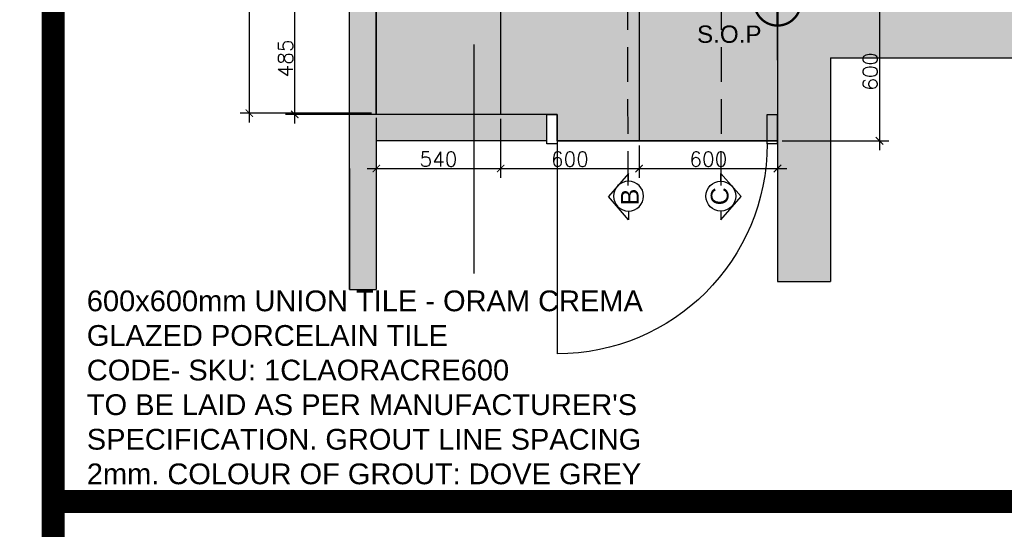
# Model space of a CAD drawing. Header units: millimetres. Extents: x -115474967 to 444143, y -74377 to 241828222.
# Tile 170 of 256: x -106411 to -102143, y 243045 to 245255. Entities that reach past the tile are written whole.
import ezdxf

# ---------------------------------------------------------------- set-up
doc = ezdxf.new("R2010")
doc.units = ezdxf.units.MM
doc.header["$MEASUREMENT"] = 0
doc.linetypes.add('2DASHED', pattern=[0.75, 0.5, -0.25])
doc.layers.add('0-CONS-1', color=40, linetype='Continuous', plot=False)
for name, color, linetype in [('00-2 Ceiling', 2, 'Continuous'), ('00-2 Walls', 4, 'Continuous'), ('00-3 Elev 02', 1, 'Continuous'), ('01-1 Notes', 7, 'Continuous'), ('04-6 H-Ceiling', 9, 'Continuous'), ('CEIL-PLAN', 7, 'Continuous'), ('DIMS-20', 9, 'Continuous'), ('DIMS-50', 9, 'Continuous'), ('EB Retained', 9, 'Continuous'), ('TEXT-20', 2, 'Continuous'), ('TEXT-REFN', 5, 'Continuous'), ('TILES', 8, 'Continuous')]:
    doc.layers.add(name, color=color, linetype=linetype)
doc.layers.add('00-6 H-CS Ste Proposed', color=7, linetype='Continuous', true_color=0xf00000)
doc.layers.add('0_cons_01', color=40, linetype='Continuous', lineweight=0, plot=False)
doc.layers.add('2 Windows', color=1, linetype='Continuous', lineweight=25)
doc.layers.add('New_B  _  FLOORS  _  Slabs.exist_Pen_No__101', color=7, linetype='Continuous', lineweight=13, true_color=0x747474)
doc.styles.add('ARIAL', font='arial.ttf')
doc.styles.add('DIMS', font='simplex.shx')
doc.styles.add('TEXT-20', font='arial.ttf', dxfattribs={"height": 40})
doc.dimstyles.new('DIM-20', dxfattribs={"dimscale": 4, "dimtxt": 10, "dimasz": 8, "dimexe": 10, "dimexo": 5, "dimgap": 4, "dimtad": 1, "dimdec": 0, "dimrnd": 5, "dimdsep": 46, "dimtxsty": 'DIMS', "dimblk": 'ARCHTICK', "dimcen": 25, "dimdle": 10, "dimclrd": 9, "dimclre": 9, "dimclrt": 4, "dimadec": 0, "dimazin": 0, "dimtfac": 1, "dimtdec": 0, "dimtmove": 2, "dimatfit": 2, "dimfxl": 1, "dimtolj": 1, "dimtzin": 0, "dimarcsym": 0})
doc.dimstyles.new('Plans 1_100 SCALE', dxfattribs={"dimtxt": 175, "dimasz": 90, "dimexe": 90, "dimexo": 100, "dimgap": 60, "dimtad": 1, "dimdec": 0, "dimrnd": 5, "dimtxsty": 'ARIAL', "dimblk": 'ARCHTICK', "dimcen": 20, "dimdle": 90, "dimclrt": 2, "dimadec": 0, "dimazin": 0, "dimtfac": 1, "dimtdec": 0, "dimtix": 1, "dimtmove": 2, "dimatfit": 3, "dimfxl": 400, "dimfxlon": 1, "dimarcsym": 0})

# ---------------------------------------------------------------- blocks, each defined once
blk = doc.blocks.new('FD')
blk.add_line((77080.6, 70470.4), (77129.5, 70470.4))
at = {"layer": '2 Windows'}
for p, q in [((76078.4, 70611), (76029.5, 70611)), ((76029.5, 70470.4), (76029.5, 70611)), ((76078.4, 70470.4), (76078.4, 70611)), ((77129.5, 70611), (77080.6, 70611)), ((77080.6, 70611), (77080.6, 70470.4)), ((77129.5, 70470.4), (77129.5, 70611)), ((76029.5, 70470.4), (76078.4, 70470.4)), ((77080.6, 70470.4), (77129.5, 70470.4)), ((77080.6, 70470.4), (77080.6, 69468.2))]:
    blk.add_line(p, q, dxfattribs=at)
blk.add_arc((77080.6, 70470.4), 1002.2, 180, 270, dxfattribs=at)
blk = doc.blocks.new('_ArchTick')
at = {"color": 0, "linetype": 'ByBlock', "const_width": 0.15}
blk.add_lwpolyline([(-0.5, -0.5), (0.5, 0.5)], dxfattribs=at)
blk = doc.blocks.new('*D456')
at = {"layer": 'Defpoints', "color": 0, "transparency": 16777216}
for p in [(-105415.2, 247634.6), (-104866, 247634.6), (-104866, 244849.6)]:
    blk.add_point(p, dxfattribs=at)
at = {"layer": 'DIMS-20', "color": 9, "lineweight": -2, "transparency": 16777216}
for p, q in [((-105415.2, 244809.6), (-105415.2, 247674.6)), ((-104886, 247634.6), (-105455.2, 247634.6)), ((-104886, 244849.6), (-105455.2, 244849.6))]:
    blk.add_line(p, q, dxfattribs=at)
at = {"layer": 'DIMS-20', "color": 9, "lineweight": -2, "transparency": 16777216, "xscale": 32, "yscale": 32, "zscale": 32}
for p, rotation in [((-105415.2, 247634.6), 90), ((-105415.2, 244849.6), 270)]:
    blk.add_blockref('_ArchTick', p, dxfattribs=dict(at, rotation=rotation))
at = {"layer": 'DIMS-20', "color": 4, "transparency": 16777216, "insert": (-105455.2, 246242.1), "char_height": 64, "attachment_point": 5, "rotation": 90, "style": 'DIMS'}
blk.add_mtext('\\A1;2785', dxfattribs=at)
blk = doc.blocks.new('*D327')
at = {"layer": 'Defpoints', "color": 0, "transparency": 16777216}
for p in [(-105218.4, 245329.6), (-104016.3, 245329.6), (-104103.7, 244844.6)]:
    blk.add_point(p, dxfattribs=at)
at = {"layer": 'DIMS-20', "color": 9, "lineweight": -2, "transparency": 16777216}
for p, q in [((-105218.4, 244804.6), (-105218.4, 245369.6)), ((-104036.3, 245329.6), (-105258.4, 245329.6)), ((-104123.7, 244844.6), (-105258.4, 244844.6))]:
    blk.add_line(p, q, dxfattribs=at)
at = {"layer": 'DIMS-20', "color": 9, "lineweight": -2, "transparency": 16777216, "xscale": 32, "yscale": 32, "zscale": 32}
for p, rotation in [((-105218.4, 245329.6), 90), ((-105218.4, 244844.6), 270)]:
    blk.add_blockref('_ArchTick', p, dxfattribs=dict(at, rotation=rotation))
at = {"layer": 'DIMS-20', "color": 4, "transparency": 16777216, "insert": (-105258.4, 245087.1), "char_height": 64, "attachment_point": 5, "rotation": 90, "style": 'DIMS'}
blk.add_mtext('\\A1;485', dxfattribs=at)
blk = doc.blocks.new('*D459')
at = {"layer": 'Defpoints', "color": 0, "transparency": 16777216}
for p in [(-103126, 245329.6), (-103126, 244729.6), (-102684, 244729.6)]:
    blk.add_point(p, dxfattribs=at)
at = {"layer": 'DIMS-20', "color": 9, "lineweight": -2, "transparency": 16777216}
for p, q in [((-102684, 245369.6), (-102684, 244689.6)), ((-103106, 245329.6), (-102644, 245329.6)), ((-103106, 244729.6), (-102644, 244729.6))]:
    blk.add_line(p, q, dxfattribs=at)
at = {"layer": 'DIMS-20', "color": 9, "lineweight": -2, "transparency": 16777216, "xscale": 32, "yscale": 32, "zscale": 32}
for p, rotation in [((-102684, 245329.6), 90), ((-102684, 244729.6), 270)]:
    blk.add_blockref('_ArchTick', p, dxfattribs=dict(at, rotation=rotation))
at = {"layer": 'DIMS-20', "color": 4, "transparency": 16777216, "insert": (-102724, 245029.6), "char_height": 64, "attachment_point": 5, "rotation": 90, "style": 'DIMS'}
blk.add_mtext('\\A1;600', dxfattribs=at)
blk = doc.blocks.new('A$C69671385')
at = {"layer": 'DIMS-50', "color": 3}
for p, q in [((0, 169), (262, 397)), ((524, 169), (262, 397)), ((88, 169), (0, 169)), ((426, 169), (524, 169))]:
    blk.add_line(p, q, dxfattribs=at)
at = {"layer": 'TEXT-REFN'}
blk.add_circle((257, 169), 169, dxfattribs=at)
blk = doc.blocks.new('*D568')
at = {"layer": 'Defpoints', "color": 0, "transparency": 16777216}
for p in [(-104865, 244849.6), (-104326, 244844.6), (-104326, 244609.8)]:
    blk.add_point(p, dxfattribs=at)
at = {"layer": 'DIMS-20', "color": 9, "lineweight": -2, "transparency": 16777216}
for p, q in [((-104865, 244829.6), (-104865, 244569.8)), ((-104326, 244824.6), (-104326, 244569.8)), ((-104905, 244609.8), (-104286, 244609.8))]:
    blk.add_line(p, q, dxfattribs=at)
at = {"layer": 'DIMS-20', "color": 9, "lineweight": -2, "transparency": 16777216, "xscale": 32, "yscale": 32, "zscale": 32, "rotation": 180}
blk.add_blockref('_ArchTick', (-104865, 244609.8), dxfattribs=at)
at = {"layer": 'DIMS-20', "color": 9, "lineweight": -2, "transparency": 16777216, "xscale": 32, "yscale": 32, "zscale": 32}
blk.add_blockref('_ArchTick', (-104326, 244609.8), dxfattribs=at)
at = {"layer": 'DIMS-20', "color": 4, "transparency": 16777216, "insert": (-104595.5, 244649.8), "char_height": 64, "attachment_point": 5, "style": 'DIMS'}
blk.add_mtext('\\A1;540', dxfattribs=at)
blk = doc.blocks.new('*D569')
at = {"layer": 'Defpoints', "color": 0, "ltscale": 0.005, "transparency": 16777216}
for p in [(-104326, 244844.6), (-103726, 244729.6), (-103726, 244609.8)]:
    blk.add_point(p, dxfattribs=at)
at = {"layer": 'DIMS-20', "color": 9, "lineweight": -2, "ltscale": 0.005, "transparency": 16777216}
for p, q in [((-104326, 244824.6), (-104326, 244569.8)), ((-103726, 244709.6), (-103726, 244569.8)), ((-104366, 244609.8), (-103686, 244609.8))]:
    blk.add_line(p, q, dxfattribs=at)
at = {"layer": 'DIMS-20', "color": 9, "lineweight": -2, "ltscale": 0.005, "transparency": 16777216, "xscale": 32, "yscale": 32, "zscale": 32, "rotation": 180}
blk.add_blockref('_ArchTick', (-104326, 244609.8), dxfattribs=at)
at = {"layer": 'DIMS-20', "color": 9, "lineweight": -2, "ltscale": 0.005, "transparency": 16777216, "xscale": 32, "yscale": 32, "zscale": 32}
blk.add_blockref('_ArchTick', (-103726, 244609.8), dxfattribs=at)
at = {"layer": 'DIMS-20', "color": 4, "ltscale": 0.005, "transparency": 16777216, "insert": (-104026, 244649.8), "char_height": 64, "attachment_point": 5, "style": 'DIMS'}
blk.add_mtext('\\A1;600', dxfattribs=at)
blk = doc.blocks.new('*D570')
at = {"layer": 'Defpoints', "color": 0, "ltscale": 0.005, "transparency": 16777216}
for p in [(-103726, 244729.6), (-103126, 244716.9), (-103126, 244609.8)]:
    blk.add_point(p, dxfattribs=at)
at = {"layer": 'DIMS-20', "color": 9, "lineweight": -2, "ltscale": 0.005, "transparency": 16777216}
for p, q in [((-103726, 244709.6), (-103726, 244569.8)), ((-103126, 244696.9), (-103126, 244569.8)), ((-103766, 244609.8), (-103086, 244609.8))]:
    blk.add_line(p, q, dxfattribs=at)
at = {"layer": 'DIMS-20', "color": 9, "lineweight": -2, "ltscale": 0.005, "transparency": 16777216, "xscale": 32, "yscale": 32, "zscale": 32, "rotation": 180}
blk.add_blockref('_ArchTick', (-103726, 244609.8), dxfattribs=at)
at = {"layer": 'DIMS-20', "color": 9, "lineweight": -2, "ltscale": 0.005, "transparency": 16777216, "xscale": 32, "yscale": 32, "zscale": 32}
blk.add_blockref('_ArchTick', (-103126, 244609.8), dxfattribs=at)
at = {"layer": 'DIMS-20', "color": 4, "ltscale": 0.005, "transparency": 16777216, "insert": (-103426, 244649.8), "char_height": 64, "attachment_point": 5, "style": 'DIMS'}
blk.add_mtext('\\A1;600', dxfattribs=at)
blk = doc.blocks.new('center')
at = {"layer": '00-6 H-CS Ste Proposed', "true_color": 0xf00000}
h = blk.add_hatch(color=1, dxfattribs=at)
h.paths.add_polyline_path([(-1091490.8, -28160.3, 0.414214), (-1091590.8, -28060.3), (-1091590.8, -28160.3)])
h.paths.add_polyline_path([(-1091690.8, -28160.3, 0.414214), (-1091590.8, -28260.3), (-1091590.8, -28160.3)])
at = {"layer": '0-CONS-1'}
blk.add_circle((-1091590.8, -28160.3), 100, dxfattribs=at)
at = {"layer": '04-6 H-Ceiling', "linetype": 'Continuous', "ltscale": 25, "const_width": 10}
blk.add_lwpolyline([(-1091590.8, -28060.3, 0.414214), (-1091690.8, -28160.3, 0.414214), (-1091590.8, -28260.3, 0.414214), (-1091490.8, -28160.3, 0.414214), (-1091590.8, -28060.3)], format="xyb", dxfattribs=at)
for points in [[(-1091590.8, -28060.3), (-1091590.8, -28260.3)], [(-1091690.8, -28160.3), (-1091490.8, -28160.3)]]:
    blk.add_lwpolyline(points, dxfattribs=at)
at = {"layer": '00-6 H-CS Ste Proposed', "color": 1, "true_color": 0xf00000}
for points in [[(-1091590.8, -27910.3), (-1091590.8, -28160.3)], [(-1091840.8, -28160.3), (-1091590.8, -28160.3)], [(-1091590.8, -28410.3), (-1091590.8, -28160.3)], [(-1091340.8, -28160.3), (-1091590.8, -28160.3)]]:
    blk.add_leader(points, dimstyle='Plans 1_100 SCALE', override={"dimasz": 90}, dxfattribs=at)

msp = doc.modelspace()

# ---------------------------------------------------------------- hatches: boundary and pattern name
at = {"layer": 'EB Retained', "lineweight": 0, "true_color": 0xbababa}
h = msp.add_hatch(color=9, dxfattribs=at)
h.dxf.hatch_style = 1
h.paths.add_polyline_path([(-102895.97035, 247634.62972), (-102530.97035, 247634.62972), (-102530.97035, 247864.62972), (-104980.97035, 247864.62972), (-104980.97035, 247634.62972), (-104980.97035, 244085.62972), (-104865.97035, 244085.62972), (-104865.97035, 244729.62972), (-104125.97035, 244729.62972), (-104125.97035, 244844.62972), (-104865.97035, 244844.62972), (-104865.97035, 247634.62972), (-103125.97035, 247634.62972), (-103125.97035, 244119.62972), (-102895.97035, 244119.62972), (-102895.97035, 245089.62972), (-101969.01026, 245089.62972), (-101956.60209, 245319.62972), (-102895.97035, 245319.62972)])
at = {"layer": 'New_B  _  FLOORS  _  Slabs.exist_Pen_No__101', "linetype": 'Continuous', "lineweight": 0, "true_color": 0xf0ed2d, "transparency": 33554559}
h = msp.add_hatch(color=2, dxfattribs=at)
h.dxf.hatch_style = 1
h.paths.add_polyline_path([(-104865.97035, 247634.62972), (-104045.97035, 247634.62972), (-104045.97035, 245949.35699), (-103725.97035, 245949.35699), (-103725.97035, 245329.62972), (-103125.97035, 245329.62972), (-103125.97035, 244729.62972), (-104081.52591, 244729.62972), (-104081.52591, 244844.62972), (-104865.97035, 244844.62972)])

# ---------------------------------------------------------------- linework, layer by layer
at = {"layer": '00-2 Walls'}
for p, q in [((-104980.97035, 244085.62972), (-104980.97035, 247634.62972)), ((-104865.97035, 247634.62972), (-104865.97035, 244844.62972)), ((-103125.97035, 247634.62972), (-103125.97035, 244119.62972)), ((-102895.97035, 245089.62972), (-102895.97035, 244119.62972)), ((-102895.97035, 245089.62972), (-101969.01026, 245089.62972)), ((-104865.97035, 244849.62972), (-104865.97035, 244849.62972)), ((-104864.98654, 244849.62972), (-104865.97035, 244849.62972)), ((-104125.97035, 244844.62972), (-104865.97035, 244844.62972)), ((-104125.97035, 244729.62972), (-104865.97035, 244729.62972)), ((-104865.97035, 244729.62972), (-104865.97035, 244085.62972)), ((-104980.97035, 244609.62972), (-104980.97035, 244085.62972)), ((-103125.97035, 244119.62972), (-102895.97035, 244119.62972)), ((-104980.97035, 244085.62972), (-104865.97035, 244085.62972))]:
    msp.add_line(p, q, dxfattribs=at)
at = {"layer": '00-2 Walls', "ltscale": 0.005}
msp.add_line((-104125.97035, 244729.62972), (-104125.97035, 244844.62972), dxfattribs=at)
at = {"layer": '00-3 Elev 02'}
msp.add_lwpolyline([(-104865.97035, 247634.62972), (-104045.97035, 247634.62972), (-104045.97035, 245949.35699), (-103725.97035, 245949.35699), (-103725.97035, 245329.62972), (-103125.97035, 245329.62972), (-103125.97035, 244729.62972), (-104081.52591, 244729.62972), (-104081.52591, 244844.62972), (-104865.97035, 244844.62972)], close=True, dxfattribs=at)
at = {"layer": '0_cons_01', "const_width": 100}
for points in [[(-128530.80429, 254090.94116), (-106265.70573, 254090.94116), (-106265.70573, 237865.70406), (-128530.80429, 237865.70406)], [(-84695.2039, 243166.19105), (-106265.70573, 243166.19105), (-106265.70573, 254090.94116), (-84695.2039, 254090.94116)]]:
    msp.add_lwpolyline(points, close=True, dxfattribs=at)
at = {"layer": 'CEIL-PLAN', "color": 6, "linetype": '2DASHED', "ltscale": 300}
for points in [[(-103773.61066, 244535.59767), (-103779.35799, 248601.46304)], [(-103369.80152, 244535.59767), (-103364.05418, 248601.46304)]]:
    msp.add_lwpolyline(points, dxfattribs=at)
at = {"layer": 'TILES'}
for p, q in [((-104325.97035, 247634.62972), (-104325.97035, 244844.62972)), ((-103725.97035, 245949.35699), (-103725.97035, 244729.62972)), ((-104081.52591, 244729.62972), (-103125.97035, 244729.62972))]:
    msp.add_line(p, q, dxfattribs=at)

# ---------------------------------------------------------------- block references
at = {"layer": '00-2 Ceiling', "color": 1}
msp.add_blockref('center', (988464.82373, 273489.92671), dxfattribs=at)
at = {"layer": '2 Windows', "xscale": -0.9090909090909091, "yscale": 0.9090909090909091, "zscale": 0.9090909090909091}
msp.add_blockref('FD', (-34008.26803, 180652.81153), dxfattribs=at)
at = {"layer": 'DIMS-50', "color": 3, "yscale": 0.3839999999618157, "zscale": 0.3839999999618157}
for p, xscale, rotation in [((-103706.7635, 244588.69327), -0.3839999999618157, 89.9999999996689), ((-103436.64868, 244588.69327), 0.3839999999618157, 270.0000000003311)]:
    msp.add_blockref('A$C69671385', p, dxfattribs=dict(at, xscale=xscale, rotation=rotation))

# ---------------------------------------------------------------- texts
at = {"layer": '01-1 Notes', "insert": (-103446.75017, 244080.77459), "char_height": 90, "width": 2672.8735667, "attachment_point": 3, "style": 'ARIAL'}
msp.add_mtext("\\pxql;{\\C7;600x600mm UNION TILE - ORAM CREMA GLAZED PORCELAIN TILE\\PCODE- SKU: 1CLAORACRE600 \\P\\C0;TO BE LAID AS PER MANUFACTURER'S SPECIFICATION. GROUT LINE SPACING 2mm. COLOUR OF GROUT: DOVE GREY}", dxfattribs=at)
at = {"layer": 'TEXT-20', "color": 7, "linetype": 'Continuous', "insert": (-103474.81507, 245229.77926, 2991527.69292), "char_height": 75, "width": 940.7808956, "attachment_point": 1, "style": 'TEXT-20'}
msp.add_mtext('S.O.P', dxfattribs=at)
at = {"layer": 'TEXT-REFN', "color": 2, "linetype": 'Continuous', "style": 'TEXT-20'}
for s, p in [('B', (-103727.94663, 244450.54917)), ('C', (-103338.66555, 244450.54917))]:
    msp.add_text(s, height=76.8, rotation=90, dxfattribs=at).set_placement(p)

# ---------------------------------------------------------------- dimensions: what is measured, and where the dimension line sits
at = {"layer": 'DIMS-20'}
for base, p1, p2, picture, middle in [((-105415.2066, 247634.62972), (-104865.97035, 244849.62972), (-104865.97035, 247634.62972), '*D456', (-105455.2066, 246242.12972)), ((-105218.40142, 245329.62972), (-104103.74813, 244844.62972), (-104016.29621, 245329.62972), '*D327', (-105258.40142, 245087.12972)), ((-102684.03812, 244729.62972), (-103125.97035, 245329.62972), (-103125.97035, 244729.62972), '*D459', (-102724.03812, 245029.62972))]:
    dim = msp.add_linear_dim(base=base, p1=p1, p2=p2, angle=90, dimstyle='DIM-20', override={"dimtxt": 16, "dimgap": 2}, dxfattribs=at)
    dim.commit()
    dim.dimension.update_dxf_attribs({"geometry": picture, "text_midpoint": middle})
dim = msp.add_linear_dim(base=(-104325.97035, 244609.75726), p1=(-104864.98654, 244849.62972), p2=(-104325.97035, 244844.62972), dimstyle='DIM-20', override={"dimtxt": 16, "dimgap": 2}, dxfattribs=at)
dim.commit()
dim.dimension.update_dxf_attribs({"geometry": '*D568', "text_midpoint": (-104595.47845, 244649.75726)})
at = {"layer": 'DIMS-20', "ltscale": 0.005}
for base, p1, p2, picture, middle in [((-103725.97035, 244609.75726), (-104325.97035, 244844.62972), (-103725.97035, 244729.62972), '*D569', (-104025.97035, 244649.75726)), ((-103125.97035, 244609.75726), (-103725.97035, 244729.62972), (-103125.97035, 244716.85194), '*D570', (-103425.97035, 244649.75726))]:
    dim = msp.add_linear_dim(base=base, p1=p1, p2=p2, dimstyle='DIM-20', override={"dimtxt": 16, "dimgap": 2}, dxfattribs=at)
    dim.commit()
    dim.dimension.update_dxf_attribs({"geometry": picture, "text_midpoint": middle})

# ---------------------------------------------------------------- leaders
at = {"layer": 'TEXT-20', "color": 7, "ltscale": 0.5}
msp.add_leader([(-104442.47524, 245147.91913), (-104442.47524, 244154.9277)], dimstyle='DIM-20', override={"dimasz": 25, "dimtad": 0}, dxfattribs=at)

doc.saveas('drawing.dxf')
